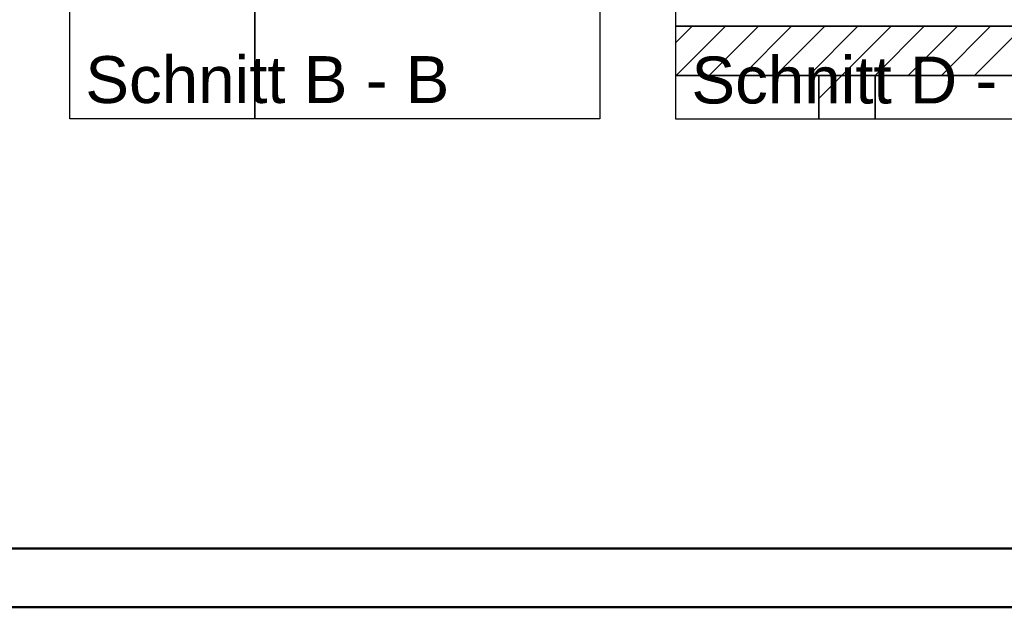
# Model space of a CAD drawing. Extents: x -133 to 627, y -127 to 467.
# Tile 121 of 256: x 281 to 365, y -127 to -77. Entities that reach past the tile are written whole.
import ezdxf
from ezdxf.lldxf.tags import DXFTag

# ---------------------------------------------------------------- set-up
doc = ezdxf.new("R2010")
doc.units = 0
doc.layers.get('0').update_dxf_attribs({"lineweight": 35})
doc.layers.add('_3d_View_', color=7, linetype='Continuous')
for name, color, linetype, lineweight, true_color in [('A_Aussenwand', 3, 'Continuous', 35, 0x00ff00), ('A_Aussenwand-A06HSTZFNL', 3, 'Continuous', 35, 0x00ff00), ('A_Geschossdecke-A06HSTEENL', 7, 'Continuous', 35, 0x008080), ('A_Innenwand-A06HSTECNL', 7, 'Continuous', 35, 0x80ff80), ('Rahmen', 7, 'Continuous', 35, 0x009900), ('X_Schnittangaben', 7, 'Continuous', 25, 0xc0c0c0)]:
    doc.layers.add(name, color=color, linetype=linetype, lineweight=lineweight, true_color=true_color)
doc.styles.get("Standard").update_dxf_attribs({"font": 'arial.ttf'})
tags = doc.linetypes.add('STRICHPUNKT2', pattern=[12.7, 6.35, -3.175, 0, -3.175]).pattern_tags.tags
tags[10:11] = [DXFTag(74, 4), DXFTag(75, 0), DXFTag(340, '0'), DXFTag(46, 0.0), DXFTag(50, 0.0), DXFTag(44, 0.0), DXFTag(45, 0.0)]
tags[8:9] = [DXFTag(74, 4), DXFTag(75, 0), DXFTag(340, '0'), DXFTag(46, 0.0), DXFTag(50, 0.0), DXFTag(44, 0.0), DXFTag(45, 0.0)]
tags[6:7] = [DXFTag(74, 4), DXFTag(75, 0), DXFTag(340, '0'), DXFTag(46, 0.0), DXFTag(50, 0.0), DXFTag(44, 0.0), DXFTag(45, 0.0)]
tags[4:5] = [DXFTag(74, 4), DXFTag(75, 0), DXFTag(340, '0'), DXFTag(46, 0.0), DXFTag(50, 0.0), DXFTag(44, 0.0), DXFTag(45, 0.0)]

# ---------------------------------------------------------------- blocks, each defined once
blk = doc.blocks.new('Schnitt-A06HSSH8NL', base_point=(-50.205, -83.725))
at = {"color": 0, "linetype": 'ByBlock', "lineweight": -2, "ltscale": 0.25, "insert": (286.855, -79.725), "char_height": 4, "attachment_point": 1}
blk.add_mtext('{\\fArial;Schnitt B - B}', dxfattribs=at)
blk = doc.blocks.new('Schnitt-A06HSSHANL', base_point=(-30.099, -83.762))
at = {"color": 0, "linetype": 'ByBlock', "lineweight": -2, "ltscale": 0.25, "insert": (338.548, -79.762), "char_height": 4, "attachment_point": 1}
blk.add_mtext('{\\fArial;Schnitt D - D}', dxfattribs=at)
blk = doc.blocks.new('Referenz-A06HSTZGNL', base_point=(301.3, -85.058))
at = {"layer": 'A_Aussenwand-A06HSTZFNL', "color": 0, "linetype": 'ByBlock', "ltscale": 0.35}
for p, q in [((301.3, -85.058), (301.3, -43.275)), ((301.3, -43.275), (301.3, -43.275)), ((330.725, -43.275), (301.3, -43.275)), ((301.3, -43.275), (301.3, -85.058))]:
    blk.add_line(p, q, dxfattribs=at)
blk = doc.blocks.new('3D-Ansicht-Rahmen-A06HSU0BNL', base_point=(285.522, -85.058))
at = {"color": 0, "linetype": 'ByBlock', "lineweight": -2, "ltscale": 0.25}
for p, q in [((285.522, -85.058), (285.522, 4.469)), ((285.522, 4.469), (330.725, 4.469)), ((330.725, 4.469), (330.725, -85.058)), ((330.725, -85.058), (285.522, -85.058))]:
    blk.add_line(p, q, dxfattribs=at)
blk = doc.blocks.new('Referenz-A06HSU0ENL', base_point=(337.215, -85.095))
at = {"layer": 'A_Geschossdecke-A06HSTEENL', "color": 0, "linetype": 'ByBlock', "ltscale": 0.35}
for p, q in [((337.215, -77.165), (428.428, -77.165)), ((337.215, -81.365), (428.428, -81.365))]:
    blk.add_line(p, q, dxfattribs=at)
at = {"layer": 'A_Geschossdecke-A06HSTEENL', "color": 0, "linetype": 'ByBlock', "lineweight": 18, "ltscale": 0.18}
for p, q in [((337.215, -78.564), (338.614, -77.165)), ((337.243, -81.365), (341.443, -77.165)), ((340.071, -81.365), (344.271, -77.165)), ((342.899, -81.365), (347.099, -77.165)), ((345.728, -81.365), (349.928, -77.165)), ((348.556, -81.365), (352.756, -77.165)), ((351.385, -81.365), (355.585, -77.165)), ((354.213, -81.365), (358.413, -77.165)), ((357.042, -81.365), (361.242, -77.165)), ((359.87, -81.365), (364.07, -77.165)), ((362.698, -81.365), (366.898, -77.165))]:
    blk.add_line(p, q, dxfattribs=at)
at = {"layer": 'A_Innenwand-A06HSTECNL', "color": 0, "linetype": 'ByBlock', "ltscale": 0.35}
for p, q in [((349.408, -81.365), (349.408, -81.365)), ((349.408, -85.095), (349.408, -81.365)), ((349.408, -81.365), (354.208, -81.365)), ((354.208, -81.365), (354.208, -81.365)), ((354.208, -85.095), (354.208, -81.365))]:
    blk.add_line(p, q, dxfattribs=at)
at = {"layer": 'A_Innenwand-A06HSTECNL', "color": 0, "linetype": 'ByBlock', "lineweight": 18, "ltscale": 0.18}
blk.add_line((349.408, -83.342), (351.385, -81.365), dxfattribs=at)
blk = doc.blocks.new('Referenz-A06HSU0GNL', base_point=(337.215, -77.571))
at = {"layer": 'A_Aussenwand', "color": 0, "linetype": 'ByBlock', "ltscale": 0.35}
for p, q in [((345.255, -77.165), (337.215, -77.165)), ((343.662, -77.165), (337.215, -77.165)), ((370.192, -77.165), (343.662, -77.165)), ((370.192, -77.165), (345.255, -77.165))]:
    blk.add_line(p, q, dxfattribs=at)
blk = doc.blocks.new('3D-Ansicht-Rahmen-A06HSU2YNL', base_point=(337.215, -85.095))
at = {"color": 0, "linetype": 'ByBlock', "lineweight": -2, "ltscale": 0.25}
for p, q in [((337.215, -85.095), (337.215, 4.432)), ((428.428, -85.095), (337.215, -85.095))]:
    blk.add_line(p, q, dxfattribs=at)

msp = doc.modelspace()

# ---------------------------------------------------------------- linework, layer by layer
at = {"layer": 'Rahmen', "lineweight": 50, "ltscale": 0.5}
for points in [[(627.423, -126.713), (627.423, 467.287), (-132.577, 467.287), (-132.577, -126.713), (277.423, -126.713), (527.423, -126.713), (627.423, -126.713)], [(622.423, -121.713), (622.423, 462.287), (-102.577, 462.287), (-102.577, -121.713), (272.423, -121.713), (522.423, -121.713), (622.423, -121.713)]]:
    msp.add_lwpolyline(points, close=True, dxfattribs=at)

# ---------------------------------------------------------------- block references
at = {"color": 251, "lineweight": 25, "ltscale": 0.25, "true_color": 0x585858}
for name, p in [('Referenz-A06HSU0GNL', (337.215, -77.571)), ('Referenz-A06HSTZGNL', (301.3, -85.058)), ('Referenz-A06HSU0ENL', (337.215, -85.095))]:
    msp.add_blockref(name, p, dxfattribs=at)
at = {"layer": '_3d_View_', "color": 7, "linetype": 'Continuous', "lineweight": 25}
for name, p in [('3D-Ansicht-Rahmen-A06HSU0BNL', (285.522, -85.058)), ('3D-Ansicht-Rahmen-A06HSU2YNL', (337.215, -85.095))]:
    msp.add_blockref(name, p, dxfattribs=at)
at = {"layer": 'X_Schnittangaben', "color": 1, "linetype": 'STRICHPUNKT2', "ltscale": 0.25, "true_color": 0xff0000}
for name, p in [('Schnitt-A06HSSH8NL', (-50.205, -83.725)), ('Schnitt-A06HSSHANL', (-30.099, -83.762))]:
    msp.add_blockref(name, p, dxfattribs=at)

doc.saveas('drawing.dxf')
